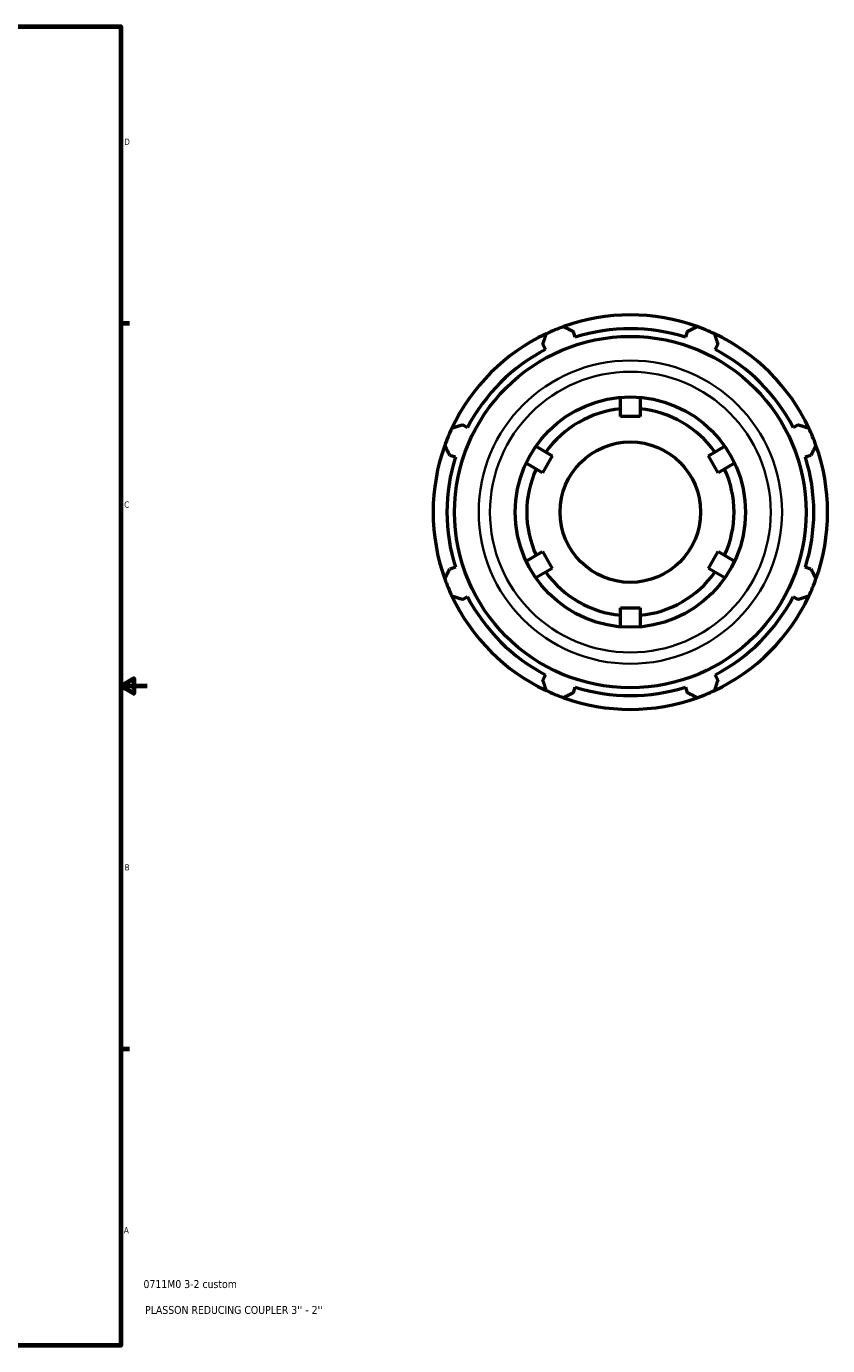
# Model space of a CAD drawing. Header units: inches. Extents: x -6.5 to 55.6, y -14.1 to 35.7.
# Tile 7 of 8: x 32.1 to 44.2, y 1 to 21. Entities that reach past the tile are written whole.
import ezdxf

# ---------------------------------------------------------------- set-up
doc = ezdxf.new("R2010")
doc.units = ezdxf.units.IN
doc.header["$MEASUREMENT"] = 0
for name, color, linetype, lineweight in [('Border (ANSI)', 7, 'Continuous', 70), ('Title (ANSI)', 7, 'Continuous', 50), ('Visible (ANSI)', 7, 'Continuous', 50), ('Visible Narrow (ANSI)', 7, 'Continuous', 35)]:
    doc.layers.add(name, color=color, linetype=linetype, lineweight=lineweight)
doc.styles.add('Note Text (ANSI)', font='tahoma.ttf')
doc.styles.add('Text Style29', font='tahoma.ttf')

# ---------------------------------------------------------------- blocks, each defined once
blk = doc.blocks.new('Borders Default Border')
at = {"layer": 'Border (ANSI)'}
for p, q in [((33.5, 16.5), (33.634, 16.5)), ((33.5, 5.5), (33.634, 5.5))]:
    blk.add_line(p, q, dxfattribs=at)
at = {"layer": 'Border (ANSI)', "flags": 128}
for points in [[(0.5, 1), (0.5, 21), (33.5, 21), (33.5, 1), (0.5, 1)], [(33.9, 11), (33.5, 11), (33.7, 11.115), (33.7, 10.885), (33.5, 11)]]:
    blk.add_lwpolyline(points, dxfattribs=at)
at = {"layer": 'Border (ANSI)', "color": 5, "true_color": 0x0000ff, "char_height": 0.0945, "attachment_point": 7, "style": 'Note Text (ANSI)'}
for s, insert in [('D', (33.553, 19.203)), ('C', (33.552, 13.701)), ('B', (33.558, 8.203)), ('A', (33.547, 2.703))]:
    blk.add_mtext(s, dxfattribs=dict(at, insert=insert))
blk = doc.blocks.new('Title Blocks ANSI - Large')
at = {"layer": 'Title (ANSI)', "color": 5, "true_color": 0x0000ff, "style": 'Text Style29'}
for tag, p in [('PART_NUMBER_001', (0.345, 0.873)), ('DESCRIPTION_001', (0.369, 0.481))]:
    blk.add_attdef(tag, p, '', height=0.12, dxfattribs=at)

msp = doc.modelspace()

# ---------------------------------------------------------------- linework, layer by layer
at = {"layer": 'Visible (ANSI)'}
for p, q in [((40.389, 16.288), (40.362, 16.374)), ((42.088, 16.374), (42.061, 16.288)), ((39.899, 16.182), (39.941, 16.102)), ((42.509, 16.102), (42.55, 16.182)), ((41.077, 15.088), (41.077, 15.376)), ((41.373, 15.376), (41.373, 15.088)), ((41.373, 15.088), (41.077, 15.088)), ((38.758, 14.92), (38.679, 14.961)), ((43.771, 14.961), (43.691, 14.92)), ((39.792, 14.634), (40.042, 14.49)), ((42.408, 14.49), (42.657, 14.634)), ((38.487, 14.499), (38.573, 14.472)), ((40.042, 14.49), (39.893, 14.233)), ((42.556, 14.233), (42.408, 14.49)), ((43.877, 14.472), (43.962, 14.499)), ((39.893, 14.233), (39.644, 14.377)), ((42.806, 14.377), (42.556, 14.233)), ((39.644, 12.895), (39.893, 13.038)), ((39.893, 13.038), (40.042, 12.782)), ((42.408, 12.782), (42.556, 13.038)), ((42.556, 13.038), (42.806, 12.895)), ((38.573, 12.8), (38.487, 12.773)), ((40.042, 12.782), (39.792, 12.638)), ((42.657, 12.638), (42.408, 12.782)), ((43.962, 12.773), (43.877, 12.8)), ((38.679, 12.311), (38.758, 12.352)), ((43.691, 12.352), (43.771, 12.311)), ((41.077, 12.184), (41.373, 12.184)), ((41.077, 11.896), (41.077, 12.184)), ((41.373, 12.184), (41.373, 11.896)), ((39.941, 11.169), (39.899, 11.09)), ((42.55, 11.09), (42.509, 11.169)), ((40.362, 10.898), (40.389, 10.984)), ((42.061, 10.984), (42.088, 10.898))]:
    msp.add_line(p, q, dxfattribs=at)
for radius in [2.664, 1.746, 1.065]:
    msp.add_circle((41.225, 13.636), radius, dxfattribs=at)
for radius, start, end in [(2.99, 70.208, 109.792), (2.99, 109.792, 115.208), (2.781, 72.5, 107.5), (2.99, 64.792, 70.208), (2.99, 115.208, 154.792), (2.99, 25.208, 64.792), (2.781, 117.5, 152.5), (2.781, 27.5, 62.5), (1.571, 95.4163, 144.5837), (1.571, 35.4163, 84.5837), (2.99, 154.792, 160.208), (2.99, 19.792, 25.208), (2.99, 160.208, 199.792), (2.99, 340.208, 19.792), (2.781, 162.5, 197.5), (2.781, 342.5, 17.5), (1.571, 155.4163, 204.5837), (1.571, 335.4163, 24.5837), (2.99, 199.792, 205.208), (1.571, 215.4163, 264.5837), (1.571, 275.4163, 324.5837), (2.99, 334.792, 340.208), (2.99, 205.208, 244.792), (2.781, 207.5, 242.5), (2.99, 295.208, 334.792), (2.781, 297.5, 332.5), (2.99, 244.792, 250.208), (2.99, 250.208, 289.792), (2.781, 252.5, 287.5), (2.99, 289.792, 295.208)]:
    msp.add_arc((41.225, 13.636), radius, start, end, dxfattribs=at)
for points, weights in [([(40.212, 16.449), (40.289, 16.411), (40.362, 16.374)], [1, 1.00120280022, 1.00158875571]), ([(42.088, 16.374), (42.161, 16.411), (42.237, 16.449)], [1.00158875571, 1.00120280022, 1]), ([(39.899, 16.182), (39.925, 16.26), (39.951, 16.341)], [1.00158875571, 1.00120280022, 1]), ([(42.498, 16.341), (42.525, 16.26), (42.55, 16.182)], [1, 1.00120280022, 1.00158875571]), ([(38.52, 14.909), (38.601, 14.936), (38.679, 14.961)], [1, 1.00120280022, 1.00158875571]), ([(43.771, 14.961), (43.849, 14.936), (43.93, 14.909)], [1.00158875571, 1.00120280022, 1]), ([(38.487, 14.499), (38.45, 14.572), (38.411, 14.648)], [1.00158875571, 1.00120280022, 1]), ([(44.038, 14.648), (44, 14.572), (43.962, 14.499)], [1, 1.00120280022, 1.00158875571]), ([(38.411, 12.624), (38.45, 12.7), (38.487, 12.773)], [1, 1.00120280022, 1.00158875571]), ([(43.962, 12.773), (44, 12.7), (44.038, 12.624)], [1.00158875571, 1.00120280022, 1]), ([(38.679, 12.311), (38.601, 12.336), (38.52, 12.363)], [1.00158875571, 1.00120280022, 1]), ([(43.93, 12.363), (43.849, 12.336), (43.771, 12.311)], [1, 1.00120280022, 1.00158875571]), ([(39.951, 10.931), (39.925, 11.012), (39.899, 11.09)], [1, 1.00120280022, 1.00158875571]), ([(42.55, 11.09), (42.525, 11.012), (42.498, 10.931)], [1.00158875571, 1.00120280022, 1]), ([(40.362, 10.898), (40.289, 10.861), (40.212, 10.823)], [1.00158875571, 1.00120280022, 1]), ([(42.237, 10.823), (42.161, 10.861), (42.088, 10.898)], [1, 1.00120280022, 1.00158875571])]:
    msp.add_rational_spline(points, weights, degree=2, dxfattribs=at)
at = {"layer": 'Visible Narrow (ANSI)'}
for radius in [2.299, 2.128]:
    msp.add_circle((41.225, 13.636), radius, dxfattribs=at)

# ---------------------------------------------------------------- block references
msp.add_blockref('Borders Default Border', (0, 0))
msp.add_blockref('Title Blocks ANSI - Large', (33.5, 1)).add_auto_attribs({'PART_NUMBER_001': '0711M0 3-2 custom', 'DESCRIPTION_001': "PLASSON REDUCING COUPLER 3'' - 2''"})

doc.saveas('drawing.dxf')
